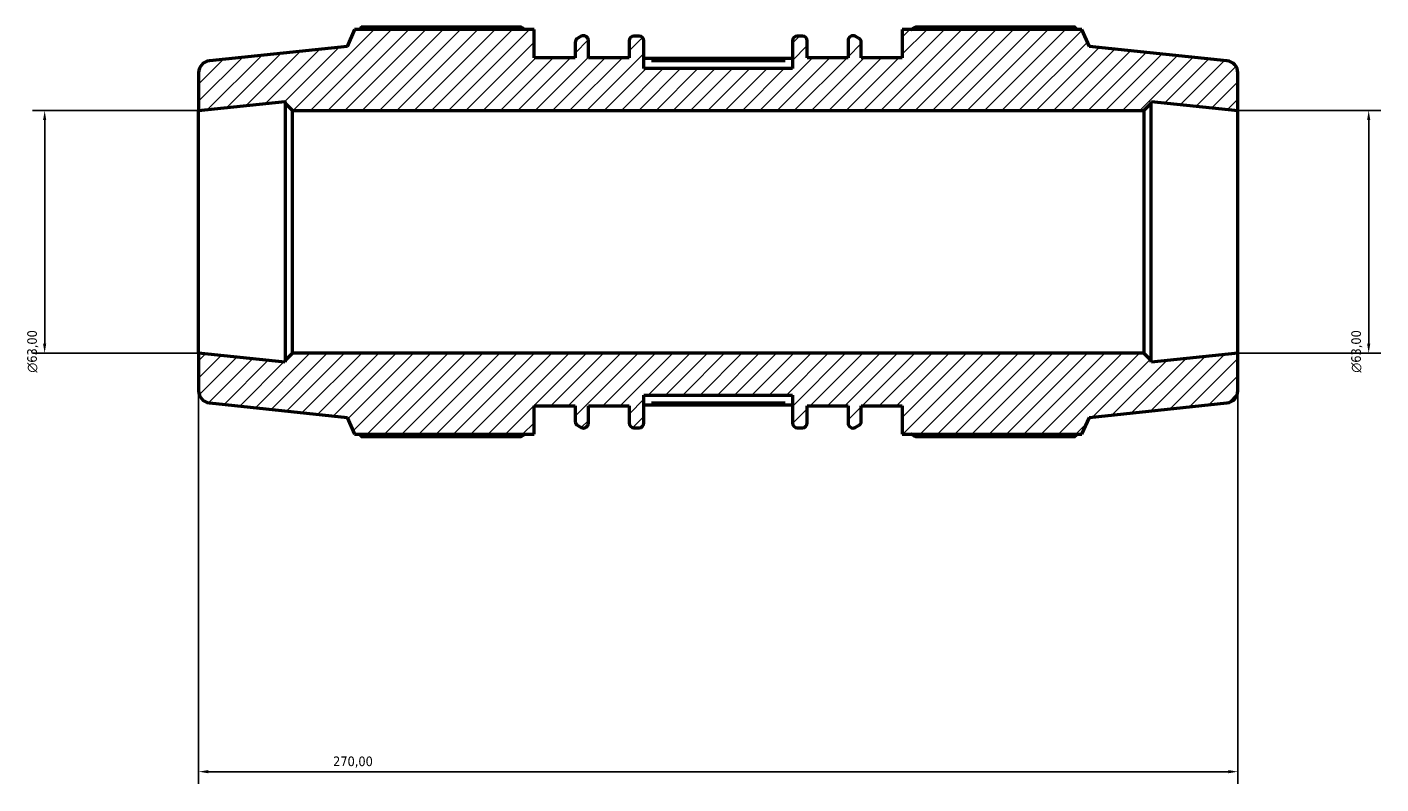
# Model space of a CAD drawing. Header units: millimetres. Extents: x -340 to 1231, y -43 to 838.
# Tile 2 of 9: x -340 to 12, y 641 to 838. Entities that reach past the tile are written whole.
import ezdxf

# ---------------------------------------------------------------- set-up
doc = ezdxf.new("R2010")
doc.units = ezdxf.units.MM
for name, color, linetype, lineweight in [('Dimension (ISO)', 7, 'Continuous', 25), ('Hatch (ISO)', 7, 'Continuous', 18), ('Visible (ISO)', 7, 'Continuous', 50), ('Visible Narrow (ISO)', 7, 'Continuous', 35)]:
    doc.layers.add(name, color=color, linetype=linetype, lineweight=lineweight)
doc.styles.add('Note Text (ISO)', font='tahoma.ttf')
doc.dimstyles.new('Default (ISO)', dxfattribs={"dimtxt": 2.5, "dimasz": 2.5, "dimexe": 3.175, "dimexo": 0, "dimgap": 0.762, "dimtad": 1, "dimrnd": 1e-08, "dimzin": 0, "dimtxsty": 'Note Text (ISO)', "dimcen": 0.09, "dimdle": 10, "dimclrd": 256, "dimclre": 256, "dimclrt": 232, "dimazin": 0, "dimtfac": 1.40208, "dimtmove": 0, "dimatfit": 3, "dimfxl": 1, "dimtolj": 1, "dimtzin": 0, "dimlwd": -1, "dimlwe": -1, "dimarcsym": 0})

# ---------------------------------------------------------------- blocks, each defined once
blk = doc.blocks.new('*D8')
at = {"layer": 'Defpoints', "color": 0, "transparency": 16777216}
for p in [(-295.21, 752.95), (-25.21, 752.95), (-295.21, 644.3)]:
    blk.add_point(p, dxfattribs=at)
at = {"layer": 'Dimension (ISO)', "transparency": 16777216}
for p, q in [((-295.21, 752.95), (-295.21, 641.13)), ((-25.21, 752.95), (-25.21, 641.13)), ((-27.71, 644.3), (-292.71, 644.3))]:
    blk.add_line(p, q, dxfattribs=at)
for points in [[(-292.71, 644.72), (-292.71, 643.88), (-295.21, 644.3)], [(-27.71, 644.72), (-27.71, 643.88), (-25.21, 644.3)]]:
    blk.add_solid(points, dxfattribs=at)
at = {"layer": 'Dimension (ISO)', "color": 232, "true_color": 0xca0064, "transparency": 16777216, "insert": (-260.27, 648.24), "char_height": 2.5, "attachment_point": 1, "style": 'Note Text (ISO)'}
blk.add_mtext('\\A1;270,00', dxfattribs=at)
blk = doc.blocks.new('*D9')
at = {"layer": 'Defpoints', "color": 0, "transparency": 16777216}
for p in [(-25.21, 815.95), (-25.21, 752.95), (8.79, 752.95)]:
    blk.add_point(p, dxfattribs=at)
at = {"layer": 'Dimension (ISO)', "transparency": 16777216}
for p, q in [((-25.21, 815.95), (11.96, 815.95)), ((8.79, 813.45), (8.79, 755.45)), ((-25.21, 752.95), (11.96, 752.95))]:
    blk.add_line(p, q, dxfattribs=at)
for points in [[(8.37, 813.45), (9.2, 813.45), (8.79, 815.95)], [(8.37, 755.45), (9.2, 755.45), (8.79, 752.95)]]:
    blk.add_solid(points, dxfattribs=at)
at = {"layer": 'Dimension (ISO)', "color": 232, "true_color": 0xca0064, "transparency": 16777216, "insert": (4.26, 747.89), "char_height": 2.5, "attachment_point": 1, "rotation": 90, "style": 'Note Text (ISO)'}
blk.add_mtext('\\A1;\\fAIGDT|b0|i0;\\H2.5000;\\ln\\fTahoma|b0|i0;\\H2.5000;63,00', dxfattribs=at)
blk = doc.blocks.new('*D10')
at = {"layer": 'Defpoints', "color": 0, "transparency": 16777216}
for p in [(-295.21, 815.95), (-335.21, 752.95), (-295.21, 752.95)]:
    blk.add_point(p, dxfattribs=at)
at = {"layer": 'Dimension (ISO)', "transparency": 16777216}
for p, q in [((-295.21, 815.95), (-338.39, 815.95)), ((-335.21, 813.45), (-335.21, 755.45)), ((-295.21, 752.95), (-338.39, 752.95))]:
    blk.add_line(p, q, dxfattribs=at)
for points in [[(-335.63, 813.45), (-334.8, 813.45), (-335.21, 815.95)], [(-335.63, 755.45), (-334.8, 755.45), (-335.21, 752.95)]]:
    blk.add_solid(points, dxfattribs=at)
at = {"layer": 'Dimension (ISO)', "color": 232, "true_color": 0xca0064, "transparency": 16777216, "insert": (-339.74, 747.89), "char_height": 2.5, "attachment_point": 1, "rotation": 90, "style": 'Note Text (ISO)'}
blk.add_mtext('\\A1;\\fAIGDT|b0|i0;\\H2.5000;\\ln\\fTahoma|b0|i0;\\H2.5000;63,00', dxfattribs=at)

msp = doc.modelspace()

# ---------------------------------------------------------------- hatches: boundary and pattern name
at = {"layer": 'Hatch (ISO)'}
h = msp.add_hatch(dxfattribs=at)
h.set_pattern_fill('ANSI31', color=256, scale=25.4, style=0)
h.set_pattern_definition([(45, (0, 0), (-2.245064, 2.245064), [])])
edge = h.paths.add_edge_path()
edge.add_ellipse((-28.364, 743.182), major_axis=(0.329, -3.133), ratio=1, start_angle=0, end_angle=84)
edge.add_line((-25.214, 743.182), (-25.214, 752.946))
edge.add_line((-25.214, 752.946), (-47.714, 750.581))
edge.add_line((-47.714, 750.581), (-47.714, 751.056))
edge.add_line((-47.714, 751.056), (-49.604, 752.946))
edge.add_line((-49.604, 752.946), (-270.824, 752.946))
edge.add_line((-270.824, 752.946), (-272.714, 751.056))
edge.add_line((-272.714, 751.056), (-272.714, 750.581))
edge.add_line((-272.714, 750.581), (-295.214, 752.946))
edge.add_line((-295.214, 752.946), (-295.214, 743.182))
edge.add_ellipse((-292.064, 743.182), major_axis=(-3.15, 0), ratio=1, start_angle=0, end_angle=84)
edge.add_line((-292.393, 740.05), (-256.642, 736.292))
edge.add_line((-256.642, 736.292), (-254.687, 731.901))
edge.add_line((-254.687, 731.901), (-208.042, 731.901))
edge.add_line((-208.042, 731.901), (-208.042, 739.246))
edge.add_line((-208.042, 739.246), (-197.379, 739.246))
edge.add_line((-197.379, 739.246), (-197.379, 735.251))
edge.add_ellipse((-196.119, 735.251), major_axis=(-1.26, 0), ratio=1, start_angle=0, end_angle=62.5399)
edge.add_line((-196.7, 734.133), (-195.798, 733.664))
edge.add_ellipse((-195.217, 734.782), major_axis=(-0.581, -1.118), ratio=1, start_angle=0, end_angle=117.4601)
edge.add_line((-193.957, 734.782), (-193.957, 739.246))
edge.add_line((-193.957, 739.246), (-183.357, 739.246))
edge.add_line((-183.357, 739.246), (-183.357, 734.856))
edge.add_ellipse((-182.097, 734.856), major_axis=(-1.26, 0), ratio=1, start_angle=0, end_angle=90)
edge.add_line((-182.097, 733.596), (-180.759, 733.596))
edge.add_ellipse((-180.759, 734.856), major_axis=(0, -1.26), ratio=1, start_angle=0, end_angle=90)
edge.add_line((-179.499, 734.856), (-179.499, 742.071))
edge.add_line((-179.499, 742.071), (-140.928, 742.071))
edge.add_line((-140.928, 742.071), (-140.928, 734.856))
edge.add_ellipse((-139.668, 734.856), major_axis=(-1.26, 0), ratio=1, start_angle=0, end_angle=90)
edge.add_line((-139.668, 733.596), (-138.331, 733.596))
edge.add_ellipse((-138.331, 734.856), major_axis=(0, -1.26), ratio=1, start_angle=0, end_angle=90)
edge.add_line((-137.071, 734.856), (-137.071, 739.246))
edge.add_line((-137.071, 739.246), (-126.471, 739.246))
edge.add_line((-126.471, 739.246), (-126.471, 734.782))
edge.add_ellipse((-125.211, 734.782), major_axis=(-1.26, 0), ratio=1, start_angle=0, end_angle=117.4601)
edge.add_line((-124.63, 733.664), (-123.727, 734.133))
edge.add_ellipse((-124.308, 735.251), major_axis=(0.581, -1.118), ratio=1, start_angle=0, end_angle=62.5399)
edge.add_line((-123.048, 735.251), (-123.048, 739.246))
edge.add_line((-123.048, 739.246), (-112.385, 739.246))
edge.add_line((-112.385, 739.246), (-112.385, 731.901))
edge.add_line((-112.385, 731.901), (-65.74, 731.901))
edge.add_line((-65.74, 731.901), (-63.785, 736.292))
edge.add_line((-63.785, 736.292), (-28.034, 740.05))
edge = h.paths.add_edge_path()
edge.add_ellipse((-28.364, 825.71), major_axis=(3.15, 0), ratio=1, start_angle=0, end_angle=84)
edge.add_line((-28.034, 828.843), (-63.785, 832.6))
edge.add_line((-63.785, 832.6), (-65.74, 836.991))
edge.add_line((-65.74, 836.991), (-112.385, 836.991))
edge.add_line((-112.385, 836.991), (-112.385, 829.646))
edge.add_line((-112.385, 829.646), (-123.048, 829.646))
edge.add_line((-123.048, 829.646), (-123.048, 833.642))
edge.add_ellipse((-124.308, 833.642), major_axis=(1.26, 0), ratio=1, start_angle=0, end_angle=62.5399)
edge.add_line((-123.727, 834.76), (-124.63, 835.229))
edge.add_ellipse((-125.211, 834.111), major_axis=(0.581, 1.118), ratio=1, start_angle=0, end_angle=117.4601)
edge.add_line((-126.471, 834.111), (-126.471, 829.646))
edge.add_line((-126.471, 829.646), (-137.071, 829.646))
edge.add_line((-137.071, 829.646), (-137.071, 834.036))
edge.add_ellipse((-138.331, 834.036), major_axis=(1.26, 0), ratio=1, start_angle=0, end_angle=90)
edge.add_line((-138.331, 835.296), (-139.668, 835.296))
edge.add_ellipse((-139.668, 834.036), major_axis=(0, 1.26), ratio=1, start_angle=0, end_angle=90)
edge.add_line((-140.928, 834.036), (-140.928, 826.821))
edge.add_line((-140.928, 826.821), (-179.499, 826.821))
edge.add_line((-179.499, 826.821), (-179.499, 834.036))
edge.add_ellipse((-180.759, 834.036), major_axis=(1.26, 0), ratio=1, start_angle=0, end_angle=90)
edge.add_line((-180.759, 835.296), (-182.097, 835.296))
edge.add_ellipse((-182.097, 834.036), major_axis=(0, 1.26), ratio=1, start_angle=0, end_angle=90)
edge.add_line((-183.357, 834.036), (-183.357, 829.646))
edge.add_line((-183.357, 829.646), (-193.957, 829.646))
edge.add_line((-193.957, 829.646), (-193.957, 834.111))
edge.add_ellipse((-195.217, 834.111), major_axis=(1.26, 0), ratio=1, start_angle=0, end_angle=117.4601)
edge.add_line((-195.798, 835.229), (-196.7, 834.76))
edge.add_ellipse((-196.119, 833.642), major_axis=(-0.581, 1.118), ratio=1, start_angle=0, end_angle=62.5399)
edge.add_line((-197.379, 833.642), (-197.379, 829.646))
edge.add_line((-197.379, 829.646), (-208.042, 829.646))
edge.add_line((-208.042, 829.646), (-208.042, 836.991))
edge.add_line((-208.042, 836.991), (-254.687, 836.991))
edge.add_line((-254.687, 836.991), (-256.642, 832.6))
edge.add_line((-256.642, 832.6), (-292.393, 828.843))
edge.add_ellipse((-292.064, 825.71), major_axis=(-0.329, 3.133), ratio=1, start_angle=0, end_angle=84)
edge.add_line((-295.214, 825.71), (-295.214, 815.946))
edge.add_line((-295.214, 815.946), (-272.714, 818.311))
edge.add_line((-272.714, 818.311), (-272.714, 817.836))
edge.add_line((-272.714, 817.836), (-270.824, 815.946))
edge.add_line((-270.824, 815.946), (-49.604, 815.946))
edge.add_line((-49.604, 815.946), (-47.714, 817.836))
edge.add_line((-47.714, 817.836), (-47.714, 818.311))
edge.add_line((-47.714, 818.311), (-25.214, 815.946))
edge.add_line((-25.214, 815.946), (-25.214, 825.71))

# ---------------------------------------------------------------- linework, layer by layer
at = {"layer": 'Visible (ISO)'}
for p, q in [((-211.432, 837.609), (-252.926, 837.609)), ((-67.501, 837.609), (-108.995, 837.609)), ((-254.687, 836.991), (-256.642, 832.6)), ((-208.042, 836.991), (-254.687, 836.991)), ((-208.042, 829.646), (-208.042, 836.991)), ((-197.379, 833.642), (-197.379, 829.646)), ((-195.798, 835.229), (-196.7, 834.76)), ((-193.957, 829.646), (-193.957, 834.111)), ((-183.357, 834.036), (-183.357, 829.646)), ((-180.759, 835.296), (-182.097, 835.296)), ((-179.499, 826.821), (-179.499, 834.036)), ((-140.928, 834.036), (-140.928, 826.821)), ((-138.331, 835.296), (-139.668, 835.296)), ((-137.071, 829.646), (-137.071, 834.036)), ((-126.471, 834.111), (-126.471, 829.646)), ((-123.727, 834.76), (-124.63, 835.229)), ((-123.048, 829.646), (-123.048, 833.642)), ((-65.74, 836.991), (-112.385, 836.991)), ((-112.385, 836.991), (-112.385, 829.646)), ((-63.785, 832.6), (-65.74, 836.991)), ((-256.642, 832.6), (-292.393, 828.843)), ((-28.034, 828.843), (-63.785, 832.6)), ((-197.379, 829.646), (-208.042, 829.646)), ((-183.357, 829.646), (-193.957, 829.646)), ((-140.928, 829.414), (-179.499, 829.414)), ((-140.928, 826.821), (-179.499, 826.821)), ((-126.471, 829.646), (-137.071, 829.646)), ((-112.385, 829.646), (-123.048, 829.646)), ((-295.214, 825.71), (-295.214, 815.946)), ((-25.214, 815.946), (-25.214, 825.71)), ((-295.214, 815.946), (-272.714, 818.311)), ((-272.714, 818.311), (-272.714, 817.836)), ((-272.714, 817.836), (-270.824, 815.946)), ((-272.714, 817.836), (-272.714, 751.056)), ((-49.604, 815.946), (-47.714, 817.836)), ((-47.714, 817.836), (-47.714, 818.311)), ((-47.714, 818.311), (-25.214, 815.946)), ((-47.714, 751.056), (-47.714, 817.836)), ((-295.214, 752.946), (-295.214, 815.946)), ((-270.824, 815.946), (-49.604, 815.946)), ((-270.824, 752.946), (-270.824, 815.946)), ((-49.604, 815.946), (-49.604, 752.946)), ((-25.214, 752.946), (-25.214, 815.946)), ((-272.714, 750.581), (-295.214, 752.946)), ((-295.214, 752.946), (-295.214, 743.182)), ((-270.824, 752.946), (-272.714, 751.056)), ((-49.604, 752.946), (-270.824, 752.946)), ((-47.714, 751.056), (-49.604, 752.946)), ((-25.214, 752.946), (-47.714, 750.581)), ((-25.214, 743.182), (-25.214, 752.946)), ((-272.714, 751.056), (-272.714, 750.581)), ((-47.714, 750.581), (-47.714, 751.056)), ((-292.393, 740.05), (-256.642, 736.292)), ((-208.042, 731.901), (-208.042, 739.246)), ((-208.042, 739.246), (-197.379, 739.246)), ((-197.379, 739.246), (-197.379, 735.251)), ((-193.957, 734.782), (-193.957, 739.246)), ((-193.957, 739.246), (-183.357, 739.246)), ((-183.357, 739.246), (-183.357, 734.856)), ((-179.499, 734.856), (-179.499, 742.071)), ((-179.499, 742.071), (-140.928, 742.071)), ((-140.928, 739.479), (-179.499, 739.479)), ((-140.928, 742.071), (-140.928, 734.856)), ((-137.071, 734.856), (-137.071, 739.246)), ((-137.071, 739.246), (-126.471, 739.246)), ((-126.471, 739.246), (-126.471, 734.782)), ((-123.048, 735.251), (-123.048, 739.246)), ((-123.048, 739.246), (-112.385, 739.246)), ((-112.385, 739.246), (-112.385, 731.901)), ((-63.785, 736.292), (-28.034, 740.05)), ((-256.642, 736.292), (-254.687, 731.901)), ((-65.74, 731.901), (-63.785, 736.292)), ((-254.687, 731.901), (-208.042, 731.901)), ((-196.7, 734.133), (-195.798, 733.664)), ((-182.097, 733.596), (-180.759, 733.596)), ((-139.668, 733.596), (-138.331, 733.596)), ((-124.63, 733.664), (-123.727, 734.133)), ((-112.385, 731.901), (-65.74, 731.901)), ((-252.926, 731.284), (-211.432, 731.284)), ((-108.995, 731.284), (-67.501, 731.284))]:
    msp.add_line(p, q, dxfattribs=at)
for centre, radius, start, end in [((-196.119, 833.642), 1.26, 117.4601, 180), ((-195.217, 834.111), 1.26, 0, 117.4601), ((-182.097, 834.036), 1.26, 90, 180), ((-180.759, 834.036), 1.26, 0, 90), ((-139.668, 834.036), 1.26, 90, 180), ((-138.331, 834.036), 1.26, 0, 90), ((-125.211, 834.111), 1.26, 62.5399, 180), ((-124.308, 833.642), 1.26, 0, 62.5399), ((-292.064, 825.71), 3.15, 96, 180), ((-28.364, 825.71), 3.15, 0, 84), ((-292.064, 743.182), 3.15, 180, 264), ((-28.364, 743.182), 3.15, 276, 0), ((-196.119, 735.251), 1.26, 180, 242.5399), ((-124.308, 735.251), 1.26, 297.4601, 0), ((-195.217, 734.782), 1.26, 242.5399, 0), ((-182.097, 734.856), 1.26, 180, 270), ((-180.759, 734.856), 1.26, 270, 0), ((-139.668, 734.856), 1.26, 180, 270), ((-138.331, 734.856), 1.26, 270, 0), ((-125.211, 734.782), 1.26, 180, 297.4601)]:
    msp.add_arc(centre, radius, start, end, dxfattribs=at)
for points, weights in [([(-252.926, 837.609), (-253.149, 837.297), (-253.365, 836.991)], [1, 1.00073148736, 1.00131513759]), ([(-211.432, 837.609), (-210.932, 837.297), (-210.448, 836.991)], [1.01455923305, 1.01278774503, 1.0108695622]), ([(-109.98, 836.991), (-109.496, 837.297), (-108.995, 837.609)], [1.0108695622, 1.01278774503, 1.01455923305]), ([(-67.063, 836.991), (-67.278, 837.297), (-67.501, 837.609)], [1.00131513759, 1.00073148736, 1]), ([(-253.365, 731.901), (-253.149, 731.595), (-252.926, 731.284)], [1.00131513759, 1.00073148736, 1]), ([(-210.448, 731.901), (-210.932, 731.595), (-211.432, 731.284)], [1.0108695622, 1.01278774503, 1.01455923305]), ([(-108.995, 731.284), (-109.496, 731.595), (-109.98, 731.901)], [1.01455923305, 1.01278774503, 1.0108695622]), ([(-67.501, 731.284), (-67.278, 731.595), (-67.063, 731.901)], [1, 1.00073148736, 1.00131513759])]:
    msp.add_rational_spline(points, weights, degree=2, dxfattribs=at)
at = {"layer": 'Visible Narrow (ISO)'}
for p, q in [((-177.571, 828.784), (-142.857, 828.784)), ((-142.857, 740.109), (-177.571, 740.109))]:
    msp.add_line(p, q, dxfattribs=at)

# ---------------------------------------------------------------- dimensions: what is measured, and where the dimension line sits
at = {"layer": 'Dimension (ISO)'}
for base, p1, p2, picture, middle in [((-335.214, 752.946), (-295.214, 815.946), (-295.214, 752.946), '*D10', (-335.214, 753.446)), ((8.786, 752.946), (-25.214, 815.946), (-25.214, 752.946), '*D9', (8.786, 753.446))]:
    dim = msp.add_linear_dim(base=base, p1=p1, p2=p2, angle=90, text='\\fAIGDT|b0|i0;\\H2.5000;\\ln\\fTahoma|b0|i0;\\H2.5000;<>', dimstyle='Default (ISO)', override={"dimdec": 2, "dimtp": 0, "dimtm": 0, "dimtdec": 2, "dimtofl": 0, "dimatfit": 1}, dxfattribs=at)
    dim.commit()
    dim.dimension.update_dxf_attribs({"geometry": picture, "text_midpoint": middle, "dimtype": 160})
dim = msp.add_linear_dim(base=(-295.214, 644.3), p1=(-25.214, 752.946), p2=(-295.214, 752.946), angle=180, dimstyle='Default (ISO)', override={"dimdec": 2, "dimtp": 0, "dimtm": 0, "dimtdec": 2, "dimtofl": 0, "dimatfit": 1}, dxfattribs=at)
dim.commit()
dim.dimension.update_dxf_attribs({"geometry": '*D8', "text_midpoint": (-255.214, 644.3), "dimtype": 160})

doc.saveas('drawing.dxf')
